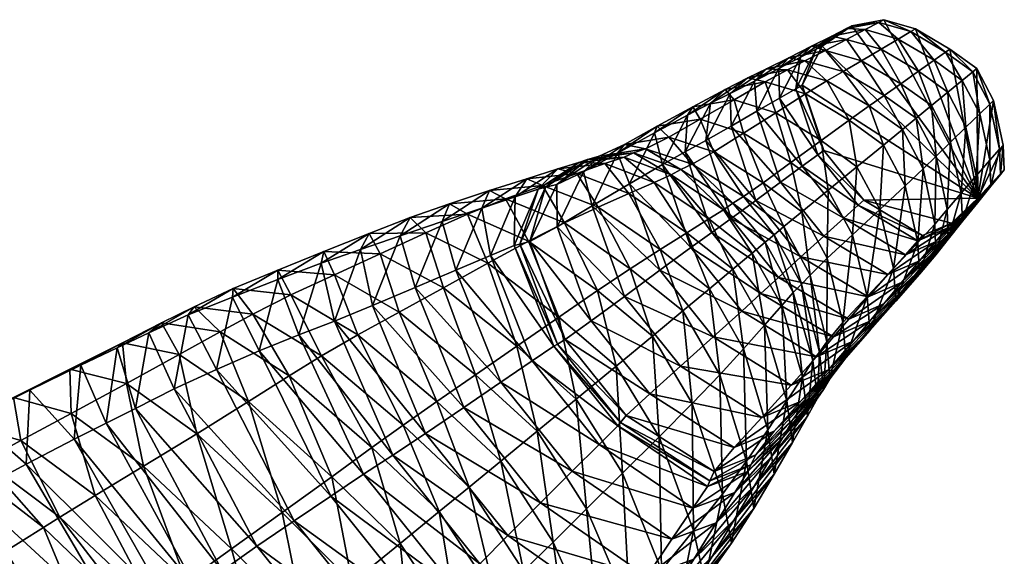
# Model space of a CAD drawing. Extents: x -98 to 76, y -60 to 81.
# Tile 7 of 7: x 34 to 76, y 58 to 81. Entities that reach past the tile are written whole.
import ezdxf

# ---------------------------------------------------------------- set-up
doc = ezdxf.new("R2010")
doc.units = 0
doc.layers.add('BANANA', color=7, linetype='CONTINUOUS')

msp = doc.modelspace()

# ---------------------------------------------------------------- meshes
at = {"layer": 'BANANA'}
mesh = msp.add_polyface(dxfattribs=at)
corners = [(67.177719, 78.515053, 67.512726), (68.030716, 80.182259, 66.550079), (67.778275, 80.050743, 66.079895), (66.913773, 78.362602, 67.050766), (69.303665, 81.048317, 65.685394), (69.06768, 80.928146, 65.207809), (70.441612, 81.193993, 64.513443), (67.117432, 79.707451, 64.839539), (66.222626, 77.964226, 65.83223), (68.449905, 80.614548, 63.947849), (69.868912, 80.890678, 63.237888), (66.19236, 79.228889, 63.083385), (67.586075, 80.178261, 62.165302), (69.068954, 80.469185, 61.434299), (70.541405, 80.050201, 60.95042), (66.61232, 79.690666, 60.121319), (65.146179, 78.691025, 61.063732), (68.170197, 80.000008, 59.37096), (69.715034, 79.564827, 58.874264), (65.665619, 79.223534, 58.079205), (64.12114, 78.168839, 59.029835), (67.303131, 79.555222, 57.322315), (68.923378, 79.106567, 56.821293), (70.673157, 78.087166, 56.450871), (64.869812, 78.837959, 56.269123), (66.559219, 79.175377, 55.464725), (68.233482, 78.706047, 54.93227), (70.043381, 77.64621, 54.538601), (65.613503, 78.657219, 53.353344), (63.897091, 78.338028, 54.27837), (67.327362, 78.148705, 52.741016)]
mesh.append_faces([[corners[k] for k in face] for face in [(0, 2, 3), (1, 5, 2), (4, 6, 5), (3, 7, 8), (2, 9, 7), (5, 10, 9), (7, 12, 11), (9, 13, 12), (10, 14, 13), (11, 15, 16), (12, 17, 15), (13, 18, 17), (16, 19, 20), (15, 21, 19), (17, 22, 21), (18, 23, 22), (19, 25, 24), (21, 26, 25), (22, 27, 26), (24, 28, 29), (25, 30, 28)]], dxfattribs={"vtx0": -1})
mesh.append_faces([[corners[k] for k in face] for face in [(0, 1, 2), (1, 4, 5), (3, 2, 7), (2, 5, 9), (5, 6, 10), (8, 7, 11), (7, 9, 12), (9, 10, 13), (11, 12, 15), (12, 13, 17), (13, 14, 18), (16, 15, 19), (15, 17, 21), (17, 18, 22), (20, 19, 24), (19, 21, 25), (21, 22, 26), (24, 25, 28), (25, 26, 30)]], dxfattribs={"vtx2": -1})
mesh = msp.add_polyface(dxfattribs=at)
corners = [(69.303665, 81.048317, 65.685394), (68.030716, 80.182259, 66.550079), (74.664185, 73.705246, 65.919556), (70.6605, 81.310265, 64.996918), (72.010025, 80.921196, 64.541168), (73.472305, 80.054733, 64.204239), (74.620163, 79.230423, 63.990589), (70.441612, 81.193993, 64.513443), (71.807861, 80.800835, 64.053818), (73.288033, 79.924469, 63.714001), (74.449875, 79.090607, 63.498524), (75.334427, 77.869217, 64.156769), (75.172379, 77.713036, 63.666119), (75.586029, 75.789566, 64.160477), (71.279068, 80.48671, 62.767918), (69.868912, 80.890678, 63.237888), (72.806282, 79.584244, 62.420475), (74.004822, 78.725235, 62.200146), (74.749069, 77.304558, 62.37151), (70.541405, 80.050201, 60.95042), (72.135132, 79.111053, 60.592686), (73.385574, 78.21666, 60.365833), (74.160385, 76.735115, 60.542271), (71.385727, 78.584496, 58.507046), (69.715034, 79.564827, 58.874264), (72.696167, 77.650101, 58.274189), (73.50544, 76.098579, 58.455296), (70.673157, 78.087166, 56.450871), (72.044861, 77.114189, 56.215984), (71.462791, 76.635635, 54.288975), (70.043381, 77.64621, 54.538601)]
mesh.append_faces([[corners[k] for k in face] for face in [(3, 8, 7), (4, 9, 8), (5, 10, 9), (6, 12, 10), (11, 13, 12), (7, 14, 15), (8, 16, 14), (9, 17, 16), (10, 18, 17), (14, 20, 19), (16, 21, 20), (17, 22, 21), (19, 23, 24), (20, 25, 23), (21, 26, 25), (23, 28, 27), (27, 29, 30)]], dxfattribs={"vtx0": -1})
mesh.append_faces([[corners[k] for k in face] for face in [(0, 1, 2), (3, 0, 2), (4, 3, 2), (5, 4, 2), (6, 5, 2)]], dxfattribs={"vtx1": -1, "vtx2": -1})
mesh.append_faces([[corners[k] for k in face] for face in [(0, 3, 7), (3, 4, 8), (4, 5, 9), (5, 6, 10), (6, 11, 12), (7, 8, 14), (8, 9, 16), (9, 10, 17), (10, 12, 18), (15, 14, 19), (14, 16, 20), (16, 17, 21), (17, 18, 22), (19, 20, 23), (20, 21, 25), (24, 23, 27), (23, 25, 28), (27, 28, 29)]], dxfattribs={"vtx2": -1})
mesh = msp.add_polyface(dxfattribs=at)
corners = [(68.030716, 80.182259, 66.550079), (67.177719, 78.515053, 67.512726), (74.664185, 73.705246, 65.919556), (69.804352, 73.627274, 68.082245), (68.107498, 75.741501, 68.082245), (67.85376, 75.555397, 67.625153), (69.570786, 73.416023, 67.625153), (66.913773, 78.362602, 67.050766), (67.18956, 75.06852, 66.419525), (68.959732, 72.862968, 66.419525), (66.222626, 77.964226, 65.83223), (66.258934, 74.386749, 64.710159), (65.254234, 77.407547, 64.105484), (66.19236, 79.228889, 63.083385), (68.103951, 72.087883, 64.710159), (65.202209, 73.613144, 62.733593), (64.155975, 76.778252, 62.112888), (65.146179, 78.691025, 61.063732), (68.923378, 79.106567, 56.821293), (70.673157, 78.087166, 56.450871), (70.043381, 77.64621, 54.538601), (68.233482, 78.706047, 54.93227), (69.188988, 77.031998, 52.288322), (67.327362, 78.148705, 52.741016), (63.897091, 78.338028, 54.27837), (65.613503, 78.657219, 53.353344), (64.284966, 77.90226, 50.774284), (66.05761, 77.34919, 50.082222), (67.991608, 76.163445, 49.570583), (70.651802, 75.972122, 52.001244), (69.514107, 75.042671, 49.246136), (64.685127, 76.481155, 47.386604), (66.70459, 75.228806, 46.830887), (68.295898, 74.047569, 46.478493), (70.486725, 73.227104, 49.498478), (69.321487, 72.146339, 46.752571), (65.520493, 74.367561, 44.401188), (67.175552, 73.132683, 44.026409), (66.402985, 72.496094, 42.21508), (64.679749, 73.786209, 42.610844)]
mesh.append_faces([[corners[k] for k in face] for face in [(3, 5, 6), (4, 7, 5), (6, 8, 9), (5, 10, 8), (8, 12, 11), (10, 13, 12), (11, 16, 15), (12, 17, 16), (21, 22, 23), (25, 27, 26), (23, 28, 27), (22, 30, 28), (27, 32, 31), (28, 33, 32), (30, 35, 33), (32, 37, 36), (36, 38, 39)]], dxfattribs={"vtx0": -1})
mesh.append_faces([[corners[k] for k in face] for face in [(0, 1, 2)]], dxfattribs={"vtx1": -1, "vtx2": -1})
mesh.append_faces([[corners[k] for k in face] for face in [(3, 4, 5), (4, 1, 7), (6, 5, 8), (5, 7, 10), (9, 8, 11), (8, 10, 12), (14, 11, 15), (11, 12, 16), (12, 13, 17), (18, 19, 20), (21, 20, 22), (24, 25, 26), (25, 23, 27), (23, 22, 28), (22, 29, 30), (26, 27, 31), (27, 28, 32), (28, 30, 33), (30, 34, 35), (31, 32, 36), (32, 33, 37), (36, 37, 38)]], dxfattribs={"vtx2": -1})
mesh = msp.add_polyface(dxfattribs=at)
corners = [(68.107498, 75.741501, 68.082245), (69.804352, 73.627274, 68.082245), (74.664185, 73.705246, 65.919556), (67.177719, 78.515053, 67.512726), (75.334427, 77.869217, 64.156769), (74.620163, 79.230423, 63.990589), (75.743912, 75.968925, 64.646927), (75.793671, 74.914421, 64.996918), (75.586029, 75.789566, 64.160477), (75.635857, 74.722122, 64.513443), (74.491562, 73.497467, 65.443985), (75.172379, 77.713036, 63.666119), (75.173706, 75.320152, 62.87698), (74.749069, 77.304558, 62.37151), (75.223747, 74.218658, 63.237888), (74.040649, 72.953362, 64.189331), (74.600204, 74.664536, 61.06271), (74.160385, 76.735115, 60.542271), (74.650452, 73.514824, 61.434307), (73.385574, 78.21666, 60.365833), (73.50544, 76.098579, 58.455296), (73.961319, 73.928368, 58.989529), (74.010742, 72.722786, 59.37096), (72.696167, 77.650101, 58.274189), (72.887268, 75.49205, 56.398678), (72.044861, 77.114189, 56.215984), (73.355606, 73.219765, 56.93755), (72.337967, 74.955681, 54.483128), (71.462791, 76.635635, 54.288975), (72.829117, 72.60482, 55.055824), (70.043381, 77.64621, 54.538601), (70.651802, 75.972122, 52.001244), (69.188988, 77.031998, 52.288322), (71.570694, 74.233978, 52.224525), (72.108948, 71.813461, 52.883102), (70.486725, 73.227104, 49.498478), (69.514107, 75.042671, 49.246136)]
mesh.append_faces([[corners[k] for k in face] for face in [(6, 2, 7), (6, 9, 8), (7, 10, 9), (11, 12, 13), (8, 14, 12), (9, 15, 14), (13, 16, 17), (12, 18, 16), (17, 21, 20), (16, 22, 21), (23, 24, 25), (20, 26, 24), (25, 27, 28), (24, 29, 27), (30, 31, 32), (28, 33, 31), (27, 34, 33), (31, 35, 36)]], dxfattribs={"vtx0": -1})
mesh.append_faces([[corners[k] for k in face] for face in [(0, 1, 2), (3, 0, 2), (4, 5, 2), (6, 4, 2)]], dxfattribs={"vtx1": -1, "vtx2": -1})
mesh.append_faces([[corners[k] for k in face] for face in [(4, 6, 8), (6, 7, 9), (7, 2, 10), (11, 8, 12), (8, 9, 14), (9, 10, 15), (13, 12, 16), (12, 14, 18), (19, 17, 20), (17, 16, 21), (16, 18, 22), (23, 20, 24), (20, 21, 26), (25, 24, 27), (24, 26, 29), (30, 28, 31), (28, 27, 33), (31, 33, 35)]], dxfattribs={"vtx2": -1})
mesh = msp.add_polyface(dxfattribs=at)
corners = [(65.202209, 73.613144, 62.733593), (64.155975, 76.778252, 62.112888), (63.072052, 76.159439, 60.088139), (64.155563, 72.847282, 60.714245), (65.146179, 78.691025, 61.063732), (64.12114, 78.168839, 59.029835), (62.202579, 75.67878, 58.404118), (63.33234, 72.250755, 59.069523), (63.27887, 77.752739, 57.2794), (64.869812, 78.837959, 56.269123), (61.22934, 75.138542, 56.733585), (62.293026, 77.249771, 55.440174), (63.897091, 78.338028, 54.27837), (62.435741, 71.60231, 57.498783), (59.82357, 74.321617, 54.594669), (60.886921, 76.49379, 53.132847), (62.522259, 77.597443, 51.819778), (64.284966, 77.90226, 50.774284), (61.009346, 76.769073, 49.273823), (62.838551, 77.072456, 48.138275), (64.685127, 76.481155, 47.386604), (61.504787, 76.302002, 45.791611), (63.421398, 75.67849, 44.992195), (65.520493, 74.367561, 44.401188), (62.494991, 75.156891, 43.234951), (60.502132, 75.811935, 44.079105), (64.679749, 73.786209, 42.610844), (62.013821, 74.926224, 42.321957), (64.231926, 73.492271, 41.631378), (60.003544, 75.632278, 43.256054), (61.609146, 74.702454, 41.690193), (63.835388, 73.216537, 40.940006), (63.200954, 72.821106, 39.729446), (60.873501, 74.382286, 40.522663), (62.269314, 72.237679, 37.98954)]
mesh.append_faces([[corners[k] for k in face] for face in [(0, 2, 3), (1, 5, 2), (3, 6, 7), (2, 8, 6), (5, 9, 8), (6, 11, 10), (8, 12, 11), (11, 16, 15), (12, 17, 16), (16, 19, 18), (17, 20, 19), (19, 22, 21), (20, 23, 22), (21, 24, 25), (22, 26, 24), (24, 28, 27), (27, 31, 30), (30, 32, 33)]], dxfattribs={"vtx0": -1})
mesh.append_faces([[corners[k] for k in face] for face in [(0, 1, 2), (1, 4, 5), (3, 2, 6), (2, 5, 8), (7, 6, 10), (6, 8, 11), (8, 9, 12), (13, 10, 14), (10, 11, 15), (11, 12, 16), (15, 16, 18), (16, 17, 19), (18, 19, 21), (19, 20, 22), (21, 22, 24), (22, 23, 26), (25, 24, 27), (24, 26, 28), (29, 27, 30), (27, 28, 31), (30, 31, 32), (33, 32, 34)]], dxfattribs={"vtx2": -1})
mesh = msp.add_polyface(dxfattribs=at)
corners = [(61.22934, 75.138542, 56.733585), (60.886921, 76.49379, 53.132847), (59.82357, 74.321617, 54.594669), (59.319027, 75.631607, 50.700008), (58.231888, 73.375206, 52.287746), (61.009346, 76.769073, 49.273823), (57.864925, 74.823586, 48.516041), (56.749825, 72.485756, 50.204624), (59.610729, 75.996254, 46.999271), (61.504787, 76.302002, 45.791611), (56.726463, 74.286423, 46.956066), (58.53587, 75.500313, 45.354382), (60.502132, 75.811935, 44.079105), (55.576149, 71.858421, 48.739178), (56.255524, 74.172325, 46.439495), (58.041092, 75.360229, 44.667179), (60.003544, 75.632278, 43.256054), (62.013821, 74.926224, 42.321957), (57.673656, 75.232231, 44.237831), (55.938351, 74.089127, 46.163097), (59.605934, 75.456367, 42.704906), (61.609146, 74.702454, 41.690193), (56.76767, 74.95166, 43.2164), (58.781635, 75.177917, 41.595566), (60.873501, 74.382286, 40.522663), (57.577339, 74.764671, 40.003452), (55.446804, 74.536438, 41.752655), (59.796398, 73.908043, 38.845573), (62.269314, 72.237679, 37.98954), (56.123993, 74.25354, 38.128708), (58.488953, 73.3209, 36.864521), (57.052498, 72.652763, 34.775673), (54.546104, 73.674431, 36.164909)]
mesh.append_faces([[corners[k] for k in face] for face in [(0, 1, 2), (2, 3, 4), (1, 5, 3), (4, 6, 7), (3, 8, 6), (5, 9, 8), (6, 11, 10), (8, 12, 11), (10, 15, 14), (11, 16, 15), (12, 17, 16), (14, 18, 19), (15, 20, 18), (16, 21, 20), (18, 23, 22), (20, 24, 23), (22, 25, 26), (23, 27, 25), (24, 28, 27), (25, 30, 29), (29, 31, 32)]], dxfattribs={"vtx0": -1})
mesh.append_faces([[corners[k] for k in face] for face in [(2, 1, 3), (4, 3, 6), (3, 5, 8), (7, 6, 10), (6, 8, 11), (8, 9, 12), (13, 10, 14), (10, 11, 15), (11, 12, 16), (14, 15, 18), (15, 16, 20), (19, 18, 22), (18, 20, 23), (20, 21, 24), (22, 23, 25), (23, 24, 27), (26, 25, 29), (25, 27, 30), (29, 30, 31)]], dxfattribs={"vtx2": -1})
mesh = msp.add_polyface(dxfattribs=at)
corners = [(66.171539, 70.335419, 60.714245), (64.155563, 72.847282, 60.714245), (63.33234, 72.250755, 59.069523), (65.422104, 69.646973, 59.069523), (62.435741, 71.60231, 57.498783), (64.607315, 68.896584, 57.498783), (61.22934, 75.138542, 56.733585), (61.119564, 70.637939, 55.459499), (63.39687, 67.800468, 55.459499), (59.82357, 74.321617, 54.594669), (59.608849, 69.523277, 53.227077), (58.231888, 73.375206, 52.287746), (61.998608, 66.545685, 53.227077), (58.196415, 68.478317, 51.203609), (56.749825, 72.485756, 50.204624), (55.576149, 71.858421, 48.739178), (57.092224, 67.685074, 49.794098), (56.726463, 74.286423, 46.956066), (55.156666, 71.742249, 48.41256), (56.766479, 67.48877, 49.579857), (54.911594, 71.688759, 48.306458), (56.605175, 67.401627, 49.574501), (64.231926, 73.492271, 41.631378), (65.600998, 71.833359, 40.464291), (63.835388, 73.216537, 40.940006), (65.047638, 71.369141, 39.226448), (63.200954, 72.821106, 39.729446), (64.232666, 70.686012, 37.446709), (62.269314, 72.237679, 37.98954), (59.796398, 73.908043, 38.845573), (61.130665, 71.518417, 35.929897), (58.488953, 73.3209, 36.864521), (63.230022, 69.846909, 35.337223), (64.687241, 67.296875, 35.798187), (59.862671, 70.704834, 33.748596), (57.052498, 72.652763, 34.775673), (62.099236, 68.90329, 33.097286), (63.670834, 66.178925, 33.603859), (58.461239, 69.773277, 31.559212), (55.52132, 71.882797, 32.706234), (60.808815, 67.833473, 30.831837), (56.822491, 68.646332, 29.405972), (59.256393, 66.554245, 28.58667)]
mesh.append_faces([[corners[k] for k in face] for face in [(3, 4, 5), (2, 6, 4), (5, 7, 8), (4, 9, 7), (7, 11, 10), (10, 14, 13), (13, 15, 16), (14, 17, 15), (16, 18, 19), (19, 20, 21), (22, 23, 24), (24, 25, 26), (26, 27, 28), (29, 30, 31), (28, 32, 30), (27, 33, 32), (31, 34, 35), (30, 36, 34), (32, 37, 36), (35, 38, 39), (34, 40, 38), (38, 42, 41)]], dxfattribs={"vtx0": -1})
mesh.append_faces([[corners[k] for k in face] for face in [(0, 1, 2), (3, 2, 4), (5, 4, 7), (8, 7, 10), (7, 9, 11), (12, 10, 13), (10, 11, 14), (13, 14, 15), (16, 15, 18), (26, 25, 27), (29, 28, 30), (28, 27, 32), (31, 30, 34), (30, 32, 36), (35, 34, 38), (34, 36, 40), (39, 38, 41), (38, 40, 42)]], dxfattribs={"vtx2": -1})
mesh = msp.add_polyface(dxfattribs=at)
corners = [(55.576149, 71.858421, 48.739178), (56.255524, 74.172325, 46.439495), (55.156666, 71.742249, 48.41256), (55.938351, 74.089127, 46.163097), (54.911594, 71.688759, 48.306458), (54.962826, 73.764694, 45.252079), (53.901939, 71.261589, 47.518356), (56.76767, 74.95166, 43.2164), (53.543274, 73.287498, 43.949558), (52.435001, 70.637543, 46.395325), (55.446804, 74.536438, 41.752655), (51.850998, 72.713516, 42.437115), (50.696583, 69.897606, 45.107426), (53.862473, 74.028687, 40.038506), (56.123993, 74.25354, 38.128708), (50.062042, 72.100182, 40.899513), (52.164753, 73.467148, 38.26363), (54.546104, 73.674431, 36.164909), (48.88372, 69.129898, 43.833981), (48.374454, 71.524437, 39.54525), (50.487179, 72.879166, 36.601536), (52.92123, 73.021011, 34.257713), (57.052498, 72.652763, 34.775673), (55.52132, 71.882797, 32.706234), (48.73093, 72.208778, 35.085625), (46.696995, 70.936996, 38.401409), (51.145832, 72.230293, 32.445568), (53.790554, 70.94101, 30.697983), (56.822491, 68.646332, 29.405972), (46.805954, 71.437431, 33.666279), (49.205013, 71.336357, 30.742863), (51.899227, 69.89119, 28.807716), (47.256031, 70.437561, 29.206852)]
mesh.append_faces([[corners[k] for k in face] for face in [(0, 1, 2), (2, 3, 4), (4, 5, 6), (3, 7, 5), (6, 8, 9), (5, 10, 8), (9, 11, 12), (8, 13, 11), (10, 14, 13), (11, 16, 15), (13, 17, 16), (15, 20, 19), (16, 21, 20), (17, 23, 21), (19, 24, 25), (20, 26, 24), (21, 27, 26), (23, 28, 27), (24, 30, 29), (26, 31, 30)]], dxfattribs={"vtx0": -1})
mesh.append_faces([[corners[k] for k in face] for face in [(2, 1, 3), (4, 3, 5), (6, 5, 8), (5, 7, 10), (9, 8, 11), (8, 10, 13), (12, 11, 15), (11, 13, 16), (13, 14, 17), (18, 15, 19), (15, 16, 20), (16, 17, 21), (17, 22, 23), (19, 20, 24), (20, 21, 26), (21, 23, 27), (25, 24, 29), (24, 26, 30), (26, 27, 31), (29, 30, 32)]], dxfattribs={"vtx2": -1})
mesh = msp.add_polyface(dxfattribs=at)
corners = [(69.804352, 73.627274, 68.082245), (72.310944, 72.119225, 67.512726), (73.543098, 72.649879, 66.784241), (74.664185, 73.705246, 65.919556), (69.570786, 73.416023, 67.625153), (72.108017, 71.890724, 67.050766), (73.355873, 72.428543, 66.316055), (74.491562, 73.497467, 65.443985), (72.866684, 71.848808, 65.081024), (74.040649, 72.953362, 64.189331), (71.577484, 71.292206, 65.832245), (75.223747, 74.218658, 63.237888), (73.412094, 72.191856, 62.413921), (74.650452, 73.514824, 61.434307), (72.183533, 71.036652, 63.332012), (70.835716, 70.453201, 64.105484), (72.706703, 71.33181, 60.376522), (74.010742, 72.722786, 59.37096), (71.413422, 70.116783, 61.318951), (69.996567, 69.501053, 62.112888), (73.961319, 73.928368, 58.989529), (73.401733, 71.95652, 57.322315), (73.355606, 73.219765, 56.93755), (72.025543, 70.492439, 58.336651), (70.661575, 69.21286, 59.287266), (72.881012, 71.29863, 55.464729), (72.829117, 72.60482, 55.055824), (71.465172, 69.789589, 56.542721), (72.337967, 74.955681, 54.483128), (72.108948, 71.813461, 52.883102), (72.182777, 70.472084, 53.353348), (70.764023, 68.946075, 54.593006), (71.570694, 74.233978, 52.224525), (71.077736, 70.710045, 50.242817), (71.174103, 69.318573, 50.774281)]
mesh.append_faces([[corners[k] for k in face] for face in [(1, 4, 5), (3, 6, 7), (2, 5, 6), (7, 8, 9), (6, 10, 8), (11, 12, 13), (9, 14, 12), (8, 15, 14), (13, 16, 17), (12, 18, 16), (14, 19, 18), (20, 21, 22), (17, 23, 21), (16, 24, 23), (22, 25, 26), (21, 27, 25), (26, 30, 29), (25, 31, 30), (29, 34, 33)]], dxfattribs={"vtx0": -1})
mesh.append_faces([[corners[k] for k in face] for face in [(0, 2, 3)]], dxfattribs={"vtx0": -1, "vtx2": -1})
mesh.append_faces([[corners[k] for k in face] for face in [(0, 1, 2), (3, 2, 6), (2, 1, 5), (7, 6, 8), (6, 5, 10), (11, 9, 12), (9, 8, 14), (8, 10, 15), (13, 12, 16), (12, 14, 18), (20, 17, 21), (17, 16, 23), (16, 18, 24), (22, 21, 25), (21, 23, 27), (28, 26, 29), (26, 25, 30), (25, 27, 31), (32, 29, 33), (29, 30, 34)]], dxfattribs={"vtx2": -1})
mesh = msp.add_polyface(dxfattribs=at)
corners = [(72.310944, 72.119225, 67.512726), (69.804352, 73.627274, 68.082245), (69.570786, 73.416023, 67.625153), (72.108017, 71.890724, 67.050766), (68.959732, 72.862968, 66.419525), (71.577484, 71.292206, 65.832245), (68.103951, 72.087883, 64.710159), (70.835716, 70.453201, 64.105484), (66.258934, 74.386749, 64.710159), (67.132889, 71.207542, 62.733593), (69.996567, 69.501053, 62.112888), (65.202209, 73.613144, 62.733593), (72.183533, 71.036652, 63.332012), (66.171539, 70.335419, 60.714245), (69.170662, 68.56073, 60.088139), (64.155563, 72.847282, 60.714245), (65.422104, 69.646973, 59.069523), (63.33234, 72.250755, 59.069523), (72.025543, 70.492439, 58.336651), (70.061356, 68.47123, 57.55299), (71.465172, 69.789589, 56.542721), (71.570694, 74.233978, 52.224525), (71.077736, 70.710045, 50.242817), (70.486725, 73.227104, 49.498478), (69.956329, 69.516708, 47.561031), (69.321487, 72.146339, 46.752571), (70.067871, 68.064903, 48.138275), (68.295898, 74.047569, 46.478493), (68.2481, 71.152924, 44.317905), (67.175552, 73.132683, 44.026409), (68.919373, 68.418678, 45.177704), (67.523674, 70.433182, 42.522892), (66.402985, 72.496094, 42.21508), (68.230148, 67.5868, 43.430828), (64.679749, 73.786209, 42.610844), (65.986038, 72.14991, 41.193451), (64.231926, 73.492271, 41.631378), (67.153671, 70.039253, 41.534054), (65.600998, 71.833359, 40.464291), (66.805748, 69.697052, 40.834293), (63.835388, 73.216537, 40.940006), (65.047638, 71.369141, 39.226448), (66.312576, 69.132767, 39.617672), (65.584854, 68.30542, 37.868912), (64.232666, 70.686012, 37.446709)]
mesh.append_faces([[corners[k] for k in face] for face in [(3, 4, 5), (5, 6, 7), (4, 8, 6), (7, 9, 10), (6, 11, 9), (10, 13, 14), (9, 15, 13), (13, 17, 16), (18, 19, 20), (21, 22, 23), (23, 24, 25), (22, 26, 24), (27, 28, 29), (25, 30, 28), (29, 31, 32), (28, 33, 31), (34, 35, 36), (32, 37, 35), (35, 39, 38), (38, 42, 41), (41, 43, 44)]], dxfattribs={"vtx0": -1})
mesh.append_faces([[corners[k] for k in face] for face in [(0, 1, 2), (3, 2, 4), (5, 4, 6), (7, 6, 9), (12, 7, 10), (10, 9, 13), (9, 11, 15), (14, 13, 16), (23, 22, 24), (27, 25, 28), (25, 24, 30), (29, 28, 31), (34, 32, 35), (32, 31, 37), (36, 35, 38), (35, 37, 39), (40, 38, 41), (38, 39, 42), (41, 42, 43)]], dxfattribs={"vtx2": -1})
mesh = msp.add_polyface(dxfattribs=at)
corners = [(56.766479, 67.48877, 49.579857), (55.156666, 71.742249, 48.41256), (54.911594, 71.688759, 48.306458), (56.605175, 67.401627, 49.574501), (53.901939, 71.261589, 47.518356), (55.685375, 66.776596, 48.859119), (52.435001, 70.637543, 46.395325), (54.349289, 65.867737, 47.842274), (57.389458, 62.079773, 47.842274), (52.77169, 64.795189, 46.687222), (56.034447, 60.729893, 46.687222), (50.696583, 69.897606, 45.107426), (51.141991, 63.690266, 45.570049), (48.88372, 69.129898, 43.833981), (50.062042, 72.100182, 40.899513), (47.258438, 68.476173, 42.822426), (49.740444, 62.757629, 44.76125), (48.374454, 71.524437, 39.54525), (45.740276, 67.891838, 42.092804), (48.498592, 61.948284, 44.27668), (46.696995, 70.936996, 38.401409), (53.790554, 70.94101, 30.697983), (56.822491, 68.646332, 29.405972), (55.029488, 67.404388, 27.377037), (51.899227, 69.89119, 28.807716), (49.205013, 71.336357, 30.742863), (50.021378, 68.853409, 27.109871), (47.256031, 70.437561, 29.206852), (53.266098, 66.186737, 25.559547), (55.893623, 63.785576, 24.576431), (48.250973, 67.880219, 25.613365), (45.401562, 69.584007, 27.849209), (51.616833, 65.051559, 23.960384), (54.349243, 62.512764, 22.912172), (50.178776, 64.041634, 22.672003), (46.711632, 66.987434, 24.396965), (52.996803, 61.401852, 21.578135), (48.852989, 63.086266, 21.563372), (45.33382, 66.13974, 23.357075), (51.720196, 60.358047, 20.425928), (47.145081, 61.841644, 20.29817)]
mesh.append_faces([[corners[k] for k in face] for face in [(3, 4, 5), (5, 6, 7), (8, 9, 10), (7, 11, 9), (9, 13, 12), (11, 14, 13), (12, 15, 16), (13, 17, 15), (16, 18, 19), (21, 23, 24), (25, 26, 27), (24, 28, 26), (23, 29, 28), (27, 30, 31), (26, 32, 30), (28, 33, 32), (30, 34, 35), (32, 36, 34), (35, 37, 38), (34, 39, 37)]], dxfattribs={"vtx0": -1})
mesh.append_faces([[corners[k] for k in face] for face in [(0, 1, 2), (3, 2, 4), (5, 4, 6), (8, 7, 9), (7, 6, 11), (10, 9, 12), (9, 11, 13), (12, 13, 15), (16, 15, 18), (15, 17, 20), (21, 22, 23), (25, 24, 26), (24, 23, 28), (27, 26, 30), (26, 28, 32), (28, 29, 33), (30, 32, 34), (32, 33, 36), (35, 34, 37), (38, 37, 40)]], dxfattribs={"vtx2": -1})
mesh = msp.add_polyface(dxfattribs=at)
corners = [(47.258438, 68.476173, 42.822426), (46.696995, 70.936996, 38.401409), (45.740276, 67.891838, 42.092804), (48.498592, 61.948284, 44.27668), (44.053299, 67.201675, 41.425533), (47.097359, 61.019791, 43.843803), (44.849152, 70.248253, 37.337955), (46.805954, 71.437431, 33.666279), (42.240021, 66.411804, 40.78289), (45.543682, 59.969421, 43.403404), (42.920067, 69.496323, 36.353474), (44.840324, 70.635429, 32.374748), (47.256031, 70.437561, 29.206852), (40.425735, 65.590477, 40.19183), (41.029446, 68.738609, 35.469093), (42.945549, 69.854645, 31.226898), (45.401562, 69.584007, 27.849209), (43.956837, 58.883366, 42.98587), (38.777672, 64.753571, 39.610363), (39.347321, 67.969925, 34.681938), (41.28212, 69.085815, 30.254986), (43.786415, 68.773514, 26.730194), (48.250973, 67.880219, 25.613365), (46.711632, 66.987434, 24.396965), (39.893105, 68.397568, 29.448463), (42.384216, 68.014114, 25.783245), (45.33382, 66.13974, 23.357075), (40.647667, 67.045197, 24.73333), (43.591, 65.040619, 22.183374), (47.145081, 61.841644, 20.29817), (41.390923, 63.676701, 20.829157), (45.030788, 60.31395, 18.846132)]
mesh.append_faces([[corners[k] for k in face] for face in [(0, 1, 2), (3, 4, 5), (2, 6, 4), (1, 7, 6), (5, 8, 9), (4, 10, 8), (6, 11, 10), (7, 12, 11), (8, 14, 13), (10, 15, 14), (11, 16, 15), (14, 20, 19), (15, 21, 20), (16, 23, 21), (20, 25, 24), (21, 26, 25), (25, 28, 27), (26, 29, 28), (28, 31, 30)]], dxfattribs={"vtx0": -1})
mesh.append_faces([[corners[k] for k in face] for face in [(3, 2, 4), (2, 1, 6), (5, 4, 8), (4, 6, 10), (6, 7, 11), (9, 8, 13), (8, 10, 14), (10, 11, 15), (11, 12, 16), (17, 13, 18), (13, 14, 19), (14, 15, 20), (15, 16, 21), (16, 22, 23), (19, 20, 24), (20, 21, 25), (21, 23, 26), (24, 25, 27), (25, 26, 28), (27, 28, 30), (28, 29, 31)]], dxfattribs={"vtx2": -1})
mesh = msp.add_polyface(dxfattribs=at)
corners = [(71.413422, 70.116783, 61.318951), (69.996567, 69.501053, 62.112888), (69.170662, 68.56073, 60.088139), (70.661575, 69.21286, 59.287266), (65.422104, 69.646973, 59.069523), (68.524353, 67.802025, 58.404118), (72.025543, 70.492439, 58.336651), (70.061356, 68.47123, 57.55299), (64.607315, 68.896584, 57.498783), (67.798584, 66.953407, 56.733585), (71.465172, 69.789589, 56.542721), (69.354355, 67.615562, 55.754803), (70.764023, 68.946075, 54.593006), (63.39687, 67.800468, 55.459499), (66.712738, 65.73793, 54.594669), (72.182777, 70.472084, 53.353348), (69.736252, 67.758362, 52.175365), (71.174103, 69.318573, 50.774281), (68.304779, 66.400658, 53.488445), (71.077736, 70.710045, 50.242817), (70.067871, 68.064903, 48.138275), (68.586494, 66.44973, 49.660042), (69.956329, 69.516708, 47.561031), (69.042389, 66.910347, 45.791607), (68.919373, 68.418678, 45.177704), (67.515503, 65.240479, 47.41003), (68.2481, 71.152924, 44.317905), (68.230148, 67.5868, 43.430828), (68.363052, 66.017448, 44.079102), (67.523674, 70.433182, 42.522892), (67.923599, 67.145416, 42.538715), (67.153671, 70.039253, 41.534054), (68.091034, 65.555511, 43.25605), (67.636574, 66.788193, 41.925659), (66.805748, 69.697052, 40.834293), (67.190758, 66.090965, 40.771629), (66.312576, 69.132767, 39.617672), (66.532379, 65.072403, 39.114262), (65.584854, 68.30542, 37.868912), (64.232666, 70.686012, 37.446709), (64.687241, 67.296875, 35.798187)]
mesh.append_faces([[corners[k] for k in face] for face in [(0, 2, 3), (2, 4, 5), (3, 5, 7), (5, 8, 9), (10, 11, 12), (7, 9, 11), (9, 13, 14), (15, 16, 17), (12, 18, 16), (11, 14, 18), (17, 21, 20), (22, 23, 24), (20, 25, 23), (24, 28, 27), (29, 30, 31), (27, 32, 30), (31, 33, 34), (34, 35, 36), (36, 37, 38)]], dxfattribs={"vtx0": -1})
mesh.append_faces([[corners[k] for k in face] for face in [(0, 1, 2), (6, 3, 7), (3, 2, 5), (5, 4, 8), (10, 7, 11), (7, 5, 9), (9, 8, 13), (15, 12, 16), (12, 11, 18), (11, 9, 14), (19, 17, 20), (17, 16, 21), (22, 20, 23), (20, 21, 25), (26, 24, 27), (24, 23, 28), (29, 27, 30), (31, 30, 33), (34, 33, 35), (36, 35, 37), (39, 38, 40)]], dxfattribs={"vtx2": -1})
mesh = msp.add_polyface(dxfattribs=at)
corners = [(66.712738, 65.73793, 54.594669), (63.39687, 67.800468, 55.459499), (61.998608, 66.545685, 53.227077), (59.608849, 69.523277, 53.227077), (65.461212, 64.367668, 52.287754), (60.68808, 65.373749, 51.203609), (64.287437, 63.094101, 50.204624), (58.196415, 68.478317, 51.203609), (59.690777, 64.44735, 49.794098), (63.43705, 62.063927, 48.739178), (57.092224, 67.685074, 49.794098), (65.992775, 63.789845, 48.9268), (59.439919, 64.157722, 49.579857), (63.244148, 61.665462, 48.41256), (56.766479, 67.48877, 49.579857), (59.327274, 64.009972, 49.574501), (63.146225, 61.428627, 48.306458), (56.605175, 67.401627, 49.574501), (58.537605, 63.222801, 48.859119), (55.685375, 66.776596, 48.859119), (54.349289, 65.867737, 47.842274), (57.389458, 62.079773, 47.842274), (63.230022, 69.846909, 35.337223), (64.687241, 67.296875, 35.798187), (63.670834, 66.178925, 33.603859), (64.809433, 62.500233, 35.098053), (62.099236, 68.90329, 33.097286), (62.503395, 64.955841, 31.397564), (60.808815, 67.833473, 30.831837), (63.783638, 61.10051, 33.066257), (61.087807, 63.540871, 29.223907), (59.256393, 66.554245, 28.58667), (62.556282, 59.553669, 31.103512), (56.822491, 68.646332, 29.405972), (57.555019, 65.1539, 26.469791), (55.029488, 67.404388, 27.377037), (59.528679, 61.997677, 27.17543), (55.893623, 63.785576, 24.576431), (58.002029, 60.47982, 25.341076)]
mesh.append_faces([[corners[k] for k in face] for face in [(1, 3, 2), (4, 5, 6), (2, 7, 5), (6, 8, 9), (5, 10, 8), (9, 12, 13), (8, 14, 12), (13, 15, 16), (12, 17, 15), (15, 19, 18), (18, 20, 21), (23, 25, 24), (26, 27, 28), (24, 29, 27), (28, 30, 31), (27, 32, 30), (33, 34, 35), (31, 36, 34), (34, 38, 37)]], dxfattribs={"vtx0": -1})
mesh.append_faces([[corners[k] for k in face] for face in [(0, 1, 2), (4, 2, 5), (6, 5, 8), (5, 7, 10), (11, 6, 9), (9, 8, 12), (8, 10, 14), (13, 12, 15), (12, 14, 17), (16, 15, 18), (15, 17, 19), (18, 19, 20), (22, 23, 24), (26, 24, 27), (24, 25, 29), (28, 27, 30), (33, 31, 34), (31, 30, 36), (35, 34, 37), (34, 36, 38)]], dxfattribs={"vtx2": -1})
mesh = msp.add_polyface(dxfattribs=at)
corners = [(40.425735, 65.590477, 40.19183), (39.347321, 67.969925, 34.681938), (38.777672, 64.753571, 39.610363), (38.006386, 67.33168, 34.051785), (37.531635, 64.119499, 39.176552), (39.893105, 68.397568, 29.448463), (36.458622, 66.597832, 33.423714), (36.166962, 63.449043, 38.80994), (38.223991, 67.553108, 28.585545), (40.647667, 67.045197, 24.73333), (34.287369, 65.537048, 32.652843), (34.129704, 62.383732, 38.318596), (35.990154, 66.424339, 27.563576), (38.403145, 65.813538, 23.511452), (41.390923, 63.676701, 20.829157), (31.881922, 64.343857, 31.84951), (31.790281, 61.122314, 37.775627), (33.587917, 65.214523, 26.526379), (36.045818, 64.53775, 22.288044), (39.118988, 62.287868, 19.482483), (29.665022, 63.238773, 31.137001), (31.391541, 64.108368, 25.608879), (33.904457, 63.382488, 21.207333), (37.064953, 61.036694, 18.293766), (29.78648, 63.299465, 24.952545), (28.04299, 62.429058, 30.629112), (32.341183, 62.539051, 20.432808), (29.136885, 62.96368, 24.690224), (27.45421, 62.147049, 30.452278), (31.654099, 62.146812, 20.102413)]
mesh.append_faces([[corners[k] for k in face] for face in [(0, 1, 2), (2, 3, 4), (1, 5, 3), (4, 6, 7), (3, 8, 6), (5, 9, 8), (7, 10, 11), (6, 12, 10), (8, 13, 12), (9, 14, 13), (11, 15, 16), (10, 17, 15), (12, 18, 17), (13, 19, 18), (15, 21, 20), (17, 22, 21), (18, 23, 22), (20, 24, 25), (21, 26, 24), (25, 27, 28), (24, 29, 27)]], dxfattribs={"vtx0": -1})
mesh.append_faces([[corners[k] for k in face] for face in [(2, 1, 3), (4, 3, 6), (3, 5, 8), (7, 6, 10), (6, 8, 12), (8, 9, 13), (11, 10, 15), (10, 12, 17), (12, 13, 18), (13, 14, 19), (16, 15, 20), (15, 17, 21), (17, 18, 22), (18, 19, 23), (20, 21, 24), (21, 22, 26), (25, 24, 27), (24, 26, 29)]], dxfattribs={"vtx2": -1})
mesh = msp.add_polyface(dxfattribs=at)
corners = [(66.712738, 65.73793, 54.594669), (61.998608, 66.545685, 53.227077), (65.461212, 64.367668, 52.287754), (69.736252, 67.758362, 52.175365), (68.304779, 66.400658, 53.488445), (67.110176, 65.045685, 51.086231), (68.586494, 66.44973, 49.660042), (65.992775, 63.789845, 48.9268), (67.515503, 65.240479, 47.41003), (64.287437, 63.094101, 50.204624), (69.042389, 66.910347, 45.791607), (66.782761, 64.285629, 45.788128), (68.363052, 66.017448, 44.079102), (65.206017, 62.781864, 47.389816), (63.43705, 62.063927, 48.739178), (68.230148, 67.5868, 43.430828), (68.091034, 65.555511, 43.25605), (66.546272, 63.838844, 45.147141), (65.000053, 62.352699, 46.919449), (67.923599, 67.145416, 42.538715), (67.840561, 65.196236, 42.704903), (67.636574, 66.788193, 41.925659), (66.35598, 63.519199, 44.759201), (64.864372, 62.07243, 46.684486), (67.409943, 64.427269, 41.595562), (67.190758, 66.090965, 40.771629), (65.868729, 62.681576, 43.76767), (64.319237, 61.176418, 45.803356), (66.774178, 63.305653, 40.003456), (66.532379, 65.072403, 39.114262), (65.152992, 61.462261, 42.347595), (65.584854, 68.30542, 37.868912), (65.721909, 63.841442, 37.157879), (64.687241, 67.296875, 35.798187), (65.994148, 61.955551, 38.128712), (64.809433, 62.500233, 35.098053)]
mesh.append_faces([[corners[k] for k in face] for face in [(0, 1, 2), (3, 5, 6), (4, 2, 5), (6, 7, 8), (5, 9, 7), (10, 11, 12), (8, 13, 11), (7, 14, 13), (12, 17, 16), (11, 18, 17), (19, 20, 21), (16, 22, 20), (17, 23, 22), (21, 24, 25), (20, 26, 24), (22, 27, 26), (25, 28, 29), (24, 30, 28), (31, 32, 33), (29, 34, 32)]], dxfattribs={"vtx0": -1})
mesh.append_faces([[corners[k] for k in face] for face in [(3, 4, 5), (4, 0, 2), (6, 5, 7), (5, 2, 9), (10, 8, 11), (8, 7, 13), (15, 12, 16), (12, 11, 17), (11, 13, 18), (19, 16, 20), (16, 17, 22), (17, 18, 23), (21, 20, 24), (20, 22, 26), (25, 24, 28), (24, 26, 30), (31, 29, 32), (29, 28, 34), (33, 32, 35)]], dxfattribs={"vtx2": -1})
mesh = msp.add_polyface(dxfattribs=at)
corners = [(45.543682, 59.969421, 43.403404), (40.425735, 65.590477, 40.19183), (43.956837, 58.883366, 42.98587), (48.556549, 53.152245, 42.98587), (42.468384, 57.832283, 42.526096), (38.777672, 64.753571, 39.610363), (47.233109, 51.895561, 42.526096), (41.383572, 57.069748, 42.208439), (46.272606, 50.978138, 42.208439), (37.531635, 64.119499, 39.176552), (40.249199, 56.284821, 41.996521), (45.28252, 50.01342, 41.996521), (36.166962, 63.449043, 38.80994), (38.454811, 55.013008, 41.670547), (43.681667, 48.500481, 41.670547), (36.331367, 53.490795, 41.281616), (41.767509, 46.717491, 41.281616), (41.390923, 63.676701, 20.829157), (45.030788, 60.31395, 18.846132), (42.879292, 58.770138, 17.408312), (39.118988, 62.287868, 19.482483), (45.970535, 55.658905, 16.093012), (34.34116, 52.059921, 40.932312), (39.968658, 45.048191, 40.932312), (40.942223, 57.382763, 16.139694), (37.064953, 61.036694, 18.293766), (44.132492, 54.154175, 14.773747), (46.980812, 50.024719, 15.836164), (39.529915, 56.371372, 15.229098), (42.792988, 53.05751, 13.826457), (45.716946, 48.829571, 14.917401), (42.114086, 52.504288, 13.396579), (38.839485, 55.864521, 14.820344), (45.080303, 48.248592, 14.503938), (40.359352, 51.06953, 12.276431), (37.005661, 54.542191, 13.748767), (43.425983, 46.699505, 13.421586), (38.763561, 49.762375, 11.219359), (41.917667, 45.267723, 12.397181), (40.409443, 43.835911, 11.372581), (37.167839, 48.455254, 10.1621)]
mesh.append_faces([[corners[k] for k in face] for face in [(0, 1, 2), (2, 5, 4), (6, 7, 8), (4, 9, 7), (8, 10, 11), (7, 12, 10), (11, 13, 14), (14, 15, 16), (17, 19, 20), (18, 21, 19), (16, 22, 23), (20, 24, 25), (19, 26, 24), (21, 27, 26), (24, 29, 28), (26, 30, 29), (28, 31, 32), (29, 33, 31), (32, 34, 35), (31, 36, 34), (34, 38, 37), (37, 39, 40)]], dxfattribs={"vtx0": -1})
mesh.append_faces([[corners[k] for k in face] for face in [(3, 2, 4), (6, 4, 7), (4, 5, 9), (8, 7, 10), (11, 10, 13), (14, 13, 15), (17, 18, 19), (20, 19, 24), (19, 21, 26), (25, 24, 28), (24, 26, 29), (26, 27, 30), (28, 29, 31), (29, 30, 33), (32, 31, 34), (31, 33, 36), (35, 34, 37), (34, 36, 38)]], dxfattribs={"vtx2": -1})
mesh = msp.add_polyface(dxfattribs=at)
corners = [(65.206017, 62.781864, 47.389816), (63.43705, 62.063927, 48.739178), (63.244148, 61.665462, 48.41256), (65.000053, 62.352699, 46.919449), (63.146225, 61.428627, 48.306458), (64.864372, 62.07243, 46.684486), (58.537605, 63.222801, 48.859119), (62.530281, 60.510921, 47.518356), (66.35598, 63.519199, 44.759201), (64.319237, 61.176418, 45.803356), (57.389458, 62.079773, 47.842274), (61.631882, 59.17852, 46.395325), (65.868729, 62.681576, 43.76767), (63.521687, 59.874176, 44.544498), (65.152992, 61.462261, 42.347595), (56.034447, 60.729893, 46.687222), (60.566772, 57.599625, 45.107426), (66.774178, 63.305653, 40.003456), (64.287834, 60.004105, 40.688065), (65.994148, 61.955551, 38.128712), (62.568459, 58.32497, 43.086678), (65.721909, 63.841442, 37.157879), (65.122467, 60.496525, 36.164925), (64.809433, 62.500233, 35.098053), (63.350288, 58.4506, 38.977455), (61.560623, 56.693619, 41.613338), (64.166214, 59.010071, 34.257725), (63.783638, 61.10051, 33.066257), (62.413124, 56.940025, 37.398724), (62.503395, 64.955841, 31.397564), (62.556282, 59.553669, 31.103512), (63.042458, 57.40744, 32.445568), (61.087807, 63.540871, 29.223907), (61.191177, 57.870041, 29.256771), (59.528679, 61.997677, 27.17543), (59.835907, 56.192837, 27.596474), (58.002029, 60.47982, 25.341076), (58.560261, 54.606644, 26.132198), (56.580284, 59.05962, 23.727442)]
mesh.append_faces([[corners[k] for k in face] for face in [(0, 2, 3), (3, 4, 5), (4, 6, 7), (5, 7, 9), (7, 10, 11), (12, 13, 14), (9, 11, 13), (11, 15, 16), (17, 18, 19), (14, 20, 18), (13, 16, 20), (21, 22, 23), (19, 24, 22), (18, 25, 24), (23, 26, 27), (22, 28, 26), (27, 31, 30), (32, 33, 34), (34, 35, 36), (36, 37, 38)]], dxfattribs={"vtx0": -1})
mesh.append_faces([[corners[k] for k in face] for face in [(0, 1, 2), (3, 2, 4), (8, 5, 9), (5, 4, 7), (7, 6, 10), (12, 9, 13), (9, 7, 11), (11, 10, 15), (17, 14, 18), (14, 13, 20), (13, 11, 16), (21, 19, 22), (19, 18, 24), (18, 20, 25), (23, 22, 26), (22, 24, 28), (29, 27, 30), (27, 26, 31), (32, 30, 33), (34, 33, 35)]], dxfattribs={"vtx2": -1})
mesh = msp.add_polyface(dxfattribs=at)
corners = [(41.383572, 57.069748, 42.208439), (37.531635, 64.119499, 39.176552), (36.166962, 63.449043, 38.80994), (40.249199, 56.284821, 41.996521), (34.129704, 62.383732, 38.318596), (38.454811, 55.013008, 41.670547), (31.790281, 61.122314, 37.775627), (36.331367, 53.490795, 41.281616), (41.767509, 46.717491, 41.281616), (34.34116, 52.059921, 40.932312), (29.614178, 59.939178, 37.291313), (29.665022, 63.238773, 31.137001), (39.968658, 45.048191, 40.932312), (32.881027, 51.009529, 40.687466), (28.019674, 59.070683, 36.948704), (33.904457, 63.382488, 21.207333), (37.064953, 61.036694, 18.293766), (35.56649, 60.124073, 17.440973), (32.341183, 62.539051, 20.432808), (39.529915, 56.371372, 15.229098), (38.648212, 43.823769, 40.687466), (32.474373, 50.730194, 40.66209), (27.516615, 58.826138, 36.867023), (34.86898, 59.676556, 17.06554), (31.654099, 62.146812, 20.102413), (38.839485, 55.864521, 14.820344), (38.295635, 43.477051, 40.66209), (30.763872, 49.506096, 40.472221), (29.136885, 62.96368, 24.690224), (29.672613, 61.059917, 19.211086), (32.945469, 58.487835, 16.070572), (37.005661, 54.542191, 13.748767), (31.138247, 57.392235, 15.121715), (35.314236, 53.334068, 12.733691), (38.763561, 49.762375, 11.219359), (33.622807, 52.126034, 11.718445), (29.330973, 56.296776, 14.172706), (37.167839, 48.455254, 10.1621), (31.931391, 50.917927, 10.703346), (35.572056, 47.148102, 9.105026), (33.976311, 45.840969, 8.047829), (30.239954, 49.709854, 9.688168)]
mesh.append_faces([[corners[k] for k in face] for face in [(3, 4, 5), (5, 6, 7), (7, 10, 9), (6, 11, 10), (9, 14, 13), (15, 17, 18), (16, 19, 17), (13, 22, 21), (18, 23, 24), (17, 25, 23), (24, 30, 29), (23, 31, 30), (30, 33, 32), (31, 34, 33), (32, 35, 36), (33, 37, 35), (35, 39, 38), (38, 40, 41)]], dxfattribs={"vtx0": -1})
mesh.append_faces([[corners[k] for k in face] for face in [(0, 1, 2), (3, 2, 4), (5, 4, 6), (8, 7, 9), (7, 6, 10), (12, 9, 13), (9, 10, 14), (15, 16, 17), (20, 13, 21), (18, 17, 23), (17, 19, 25), (26, 21, 27), (28, 24, 29), (24, 23, 30), (23, 25, 31), (29, 30, 32), (30, 31, 33), (32, 33, 35), (33, 34, 37), (36, 35, 38), (35, 37, 39), (38, 39, 40)]], dxfattribs={"vtx2": -1})
mesh = msp.add_polyface(dxfattribs=at)
corners = [(60.566772, 57.599625, 45.107426), (56.034447, 60.729893, 46.687222), (54.638206, 59.33411, 45.570049), (51.141991, 63.690266, 45.570049), (59.460114, 55.952007, 43.833984), (53.457664, 58.126083, 44.76125), (58.503441, 54.465214, 42.82243), (49.740444, 62.757629, 44.76125), (52.431202, 57.048367, 44.27668), (57.636879, 53.069012, 42.092808), (48.498592, 61.948284, 44.27668), (51.255447, 55.838959, 43.843807), (47.097359, 61.019791, 43.843803), (45.543682, 59.969421, 43.403404), (49.927776, 54.506966, 43.403404), (43.956837, 58.883366, 42.98587), (48.556549, 53.152245, 42.98587), (55.893623, 63.785576, 24.576431), (58.002029, 60.47982, 25.341076), (56.580284, 59.05962, 23.727442), (54.349243, 62.512764, 22.912172), (42.468384, 57.832283, 42.526096), (47.233109, 51.895561, 42.526096), (55.317535, 57.83255, 22.428919), (52.996803, 61.401852, 21.578135), (57.396881, 53.242588, 24.93841), (50.178776, 64.041634, 22.672003), (51.720196, 60.358047, 20.425928), (54.120399, 56.710819, 21.310629), (56.309898, 52.045967, 23.920103), (48.852989, 63.086266, 21.563372), (50.053143, 58.99781, 19.102716), (47.145081, 61.841644, 20.29817), (52.558208, 55.27026, 20.03253), (54.912689, 50.548256, 22.775124), (48.018452, 57.334892, 17.588594), (45.030788, 60.31395, 18.846132), (50.64492, 53.484131, 18.566681), (45.970535, 55.658905, 16.093012), (48.714634, 51.663982, 17.11602)]
mesh.append_faces([[corners[k] for k in face] for face in [(1, 3, 2), (4, 5, 6), (2, 7, 5), (6, 8, 9), (5, 10, 8), (8, 12, 11), (11, 13, 14), (14, 15, 16), (17, 19, 20), (16, 21, 22), (20, 23, 24), (19, 25, 23), (24, 28, 27), (23, 29, 28), (30, 31, 32), (27, 33, 31), (28, 34, 33), (32, 35, 36), (31, 37, 35), (35, 39, 38)]], dxfattribs={"vtx0": -1})
mesh.append_faces([[corners[k] for k in face] for face in [(0, 1, 2), (4, 2, 5), (2, 3, 7), (6, 5, 8), (5, 7, 10), (9, 8, 11), (8, 10, 12), (11, 12, 13), (14, 13, 15), (17, 18, 19), (20, 19, 23), (26, 24, 27), (24, 23, 28), (23, 25, 29), (30, 27, 31), (27, 28, 33), (32, 31, 35), (31, 33, 37), (36, 35, 38), (35, 37, 39)]], dxfattribs={"vtx2": -1})
mesh = msp.add_polyface(dxfattribs=at)
corners = [(60.566772, 57.599625, 45.107426), (54.638206, 59.33411, 45.570049), (59.460114, 55.952007, 43.833984), (62.568459, 58.32497, 43.086678), (61.560623, 56.693619, 41.613338), (63.350288, 58.4506, 38.977455), (60.633209, 55.170605, 40.342442), (62.413124, 56.940025, 37.398724), (58.503441, 54.465214, 42.82243), (64.166214, 59.010071, 34.257725), (61.402435, 55.389736, 35.98357), (63.042458, 57.40744, 32.445568), (59.720566, 53.67926, 39.29937), (57.636879, 53.069012, 42.092808), (62.556282, 59.553669, 31.103512), (61.783653, 55.663715, 30.742863), (61.191177, 57.870041, 29.256771), (60.256348, 53.696274, 34.660603), (58.671837, 52.043251, 38.332279), (56.631939, 51.529037, 41.425537), (60.518402, 53.912987, 29.206852), (59.835907, 56.192837, 27.596474), (59.06057, 51.960976, 33.452221), (57.532814, 50.332779, 37.43095), (58.002029, 60.47982, 25.341076), (58.560261, 54.606644, 26.132198), (59.316246, 52.246696, 27.84922), (57.891914, 50.283112, 32.375721), (56.387619, 48.653973, 36.61792), (56.580284, 59.05962, 23.727442), (57.396881, 53.242588, 24.93841), (58.200249, 50.814236, 26.730196), (56.778221, 48.823063, 31.453842), (57.174118, 49.586277, 25.783257)]
mesh.append_faces([[corners[k] for k in face] for face in [(0, 1, 2), (3, 2, 4), (5, 6, 7), (4, 8, 6), (9, 10, 11), (7, 12, 10), (6, 13, 12), (14, 15, 16), (11, 17, 15), (10, 18, 17), (12, 19, 18), (16, 20, 21), (15, 22, 20), (17, 23, 22), (21, 26, 25), (20, 27, 26), (22, 28, 27), (25, 31, 30), (26, 32, 31)]], dxfattribs={"vtx0": -1})
mesh.append_faces([[corners[k] for k in face] for face in [(3, 0, 2), (5, 4, 6), (4, 2, 8), (9, 7, 10), (7, 6, 12), (6, 8, 13), (14, 11, 15), (11, 10, 17), (10, 12, 18), (12, 13, 19), (16, 15, 20), (15, 17, 22), (17, 18, 23), (24, 21, 25), (21, 20, 26), (20, 22, 27), (22, 23, 28), (29, 25, 30), (25, 26, 31), (26, 27, 32), (30, 31, 33)]], dxfattribs={"vtx2": -1})

doc.saveas('drawing.dxf')
